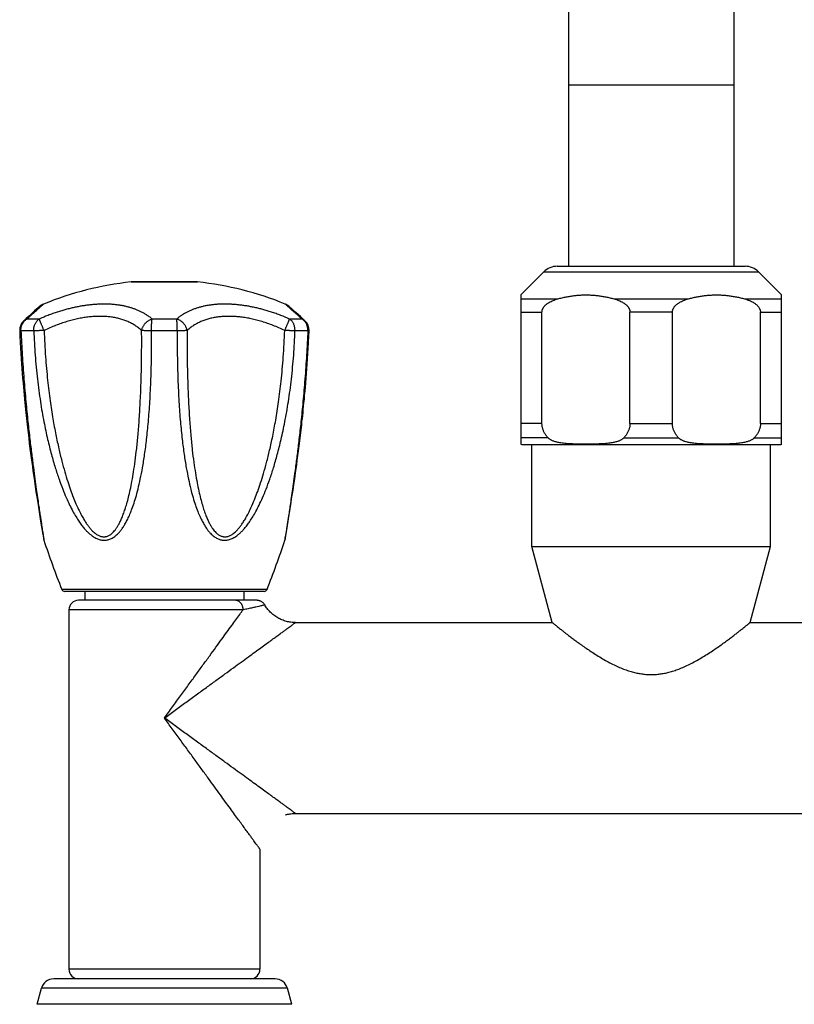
# Model space of a CAD drawing. Header units: millimetres. Extents: x 2357 to 3287, y -935 to -160.
# Tile 8 of 13: x 2357 to 2479, y -470 to -315. Entities that reach past the tile are written whole.
import ezdxf

# ---------------------------------------------------------------- set-up
doc = ezdxf.new("R2010")
doc.units = ezdxf.units.MM
doc.header["$LTSCALE"] = 30.734
doc.layers.get('0').update_dxf_attribs({"linetype": 'CONTINUOUS'})

msp = doc.modelspace()

# ---------------------------------------------------------------- linework, layer by layer
at = {"color": 7, "linetype": 'CONTINUOUS'}
for p, q in [((2443.28, -248.19), (2443.28, -354)), ((2469.28, -248.19), (2469.28, -354)), ((2441.52, -354), (2471.03, -354)), ((2435.78, -358.5), (2439.4, -354.88)), ((2476.78, -358.5), (2473.16, -354.88)), ((2374.58, -356.47), (2384.98, -356.47)), ((2435.78, -358.5), (2435.78, -381.97)), ((2476.78, -381.97), (2476.78, -358.5)), ((2359.93, -360.56), (2359.39, -361.03)), ((2360.23, -360.29), (2359.93, -360.56)), ((2360.23, -360.29), (2360.22, -360.3)), ((2399.86, -360.76), (2399.33, -360.29)), ((2358.41, -361.91), (2358.05, -362.23)), ((2358.87, -361.49), (2358.41, -361.91)), ((2359.39, -361.03), (2358.87, -361.49)), ((2400.41, -361.25), (2399.86, -360.76)), ((2400.83, -361.62), (2400.41, -361.25)), ((2401.15, -361.91), (2400.83, -361.62)), ((2401.5, -362.23), (2401.15, -361.91)), ((2439.11, -378.71), (2439.11, -361.24)), ((2452.94, -378.71), (2452.94, -361.24)), ((2459.61, -378.71), (2459.61, -361.24)), ((2473.44, -378.71), (2473.44, -361.24)), ((2358.05, -362.23), (2357.69, -362.57)), ((2401.87, -362.57), (2401.5, -362.23)), ((2357.04, -364.13), (2357.08, -365.06)), ((2357.08, -365.06), (2357.13, -365.98)), ((2402.43, -365.98), (2402.47, -365.06)), ((2402.47, -365.06), (2402.51, -364.13)), ((2357.13, -365.98), (2357.18, -366.86)), ((2402.38, -366.86), (2402.43, -365.98)), ((2357.18, -366.86), (2357.23, -367.72)), ((2357.23, -367.71), (2357.28, -368.54)), ((2402.27, -368.54), (2402.33, -367.71)), ((2402.33, -367.72), (2402.38, -366.86)), ((2357.28, -368.54), (2357.33, -369.33)), ((2357.33, -369.33), (2357.39, -370.1)), ((2402.17, -370.1), (2402.22, -369.33)), ((2402.22, -369.33), (2402.27, -368.54)), ((2357.39, -370.1), (2357.44, -370.85)), ((2357.44, -370.85), (2357.5, -371.59)), ((2402.05, -371.59), (2402.11, -370.85)), ((2402.11, -370.85), (2402.17, -370.1)), ((2357.5, -371.59), (2357.56, -372.3)), ((2357.56, -372.3), (2357.62, -372.98)), ((2401.94, -372.98), (2402, -372.3)), ((2402, -372.3), (2402.05, -371.59)), ((2357.62, -372.98), (2357.67, -373.64)), ((2357.67, -373.64), (2357.73, -374.27)), ((2357.73, -374.27), (2357.79, -374.87)), ((2401.82, -374.27), (2401.88, -373.64)), ((2401.88, -373.64), (2401.94, -372.98)), ((2401.05, -381.45), (2401.15, -380.62)), ((2401.15, -380.62), (2401.2, -380.19)), ((2358.55, -381.85), (2358.65, -382.63)), ((2400.95, -382.24), (2401.05, -381.45)), ((2436.08, -382), (2476.48, -382)), ((2437.53, -398.04), (2437.53, -382)), ((2475.03, -398.04), (2475.03, -382)), ((2358.65, -382.63), (2358.75, -383.38)), ((2358.75, -383.38), (2358.84, -384.11)), ((2400.66, -384.46), (2400.76, -383.75)), ((2400.76, -383.75), (2400.86, -383.01)), ((2400.86, -383.01), (2400.95, -382.24)), ((2358.84, -384.11), (2358.94, -384.81)), ((2358.94, -384.81), (2359.03, -385.49)), ((2400.48, -385.82), (2400.57, -385.15)), ((2400.57, -385.15), (2400.66, -384.46)), ((2359.03, -385.49), (2359.12, -386.15)), ((2359.12, -386.15), (2359.21, -386.79)), ((2359.21, -386.79), (2359.35, -387.71)), ((2400.25, -387.41), (2400.39, -386.47)), ((2400.39, -386.47), (2400.48, -385.82)), ((2359.35, -387.71), (2359.48, -388.6)), ((2399.99, -389.17), (2400.12, -388.31)), ((2400.12, -388.31), (2400.25, -387.41)), ((2359.48, -388.6), (2359.6, -389.44)), ((2359.6, -389.44), (2359.76, -390.5)), ((2399.83, -390.25), (2399.99, -389.17)), ((2359.76, -390.5), (2359.92, -391.49)), ((2359.92, -391.49), (2360.09, -392.6)), ((2399.4, -393), (2399.64, -391.49)), ((2399.64, -391.49), (2399.83, -390.25)), ((2360.09, -392.6), (2360.33, -394.09)), ((2399.05, -395.12), (2399.4, -393)), ((2360.33, -394.09), (2360.68, -396.16)), ((2360.68, -396.16), (2360.71, -396.38)), ((2398.85, -396.31), (2399.05, -395.12)), ((2360.71, -396.38), (2360.78, -396.78)), ((2398.77, -396.78), (2398.83, -396.44)), ((2398.83, -396.44), (2398.85, -396.31)), ((2437.53, -398.04), (2475.03, -398.04)), ((2440.73, -410), (2437.53, -398.04)), ((2471.82, -410), (2475.03, -398.04)), ((2395.44, -405.1), (2364.12, -405.1)), ((2367.28, -405.1), (2367.28, -406.5)), ((2392.28, -405.1), (2392.28, -406.5)), ((2394.26, -406.5), (2366.28, -406.5)), ((2364.78, -408), (2364.78, -464.5)), ((2400.38, -410), (2440.73, -410)), ((2471.82, -410), (2512.18, -410)), ((2398.8, -440.23), (2398.95, -440.18)), ((2399.03, -440.16), (2399.13, -440.14)), ((2400.38, -440), (2512.18, -440)), ((2394.78, -445.6), (2394.78, -464.5)), ((2397.17, -466), (2362.38, -466)), ((2359.78, -470), (2360.45, -467.48)), ((2399.78, -470), (2399.1, -467.48)), ((2399.78, -470), (2359.78, -470))]:
    msp.add_line(p, q, dxfattribs=at)
at = {"color": 9, "linetype": 'CONTINUOUS'}
for p, q in [((2443.28, -325.5), (2469.28, -325.5)), ((2439.4, -354.88), (2473.16, -354.88)), ((2385, -356.47), (2374.56, -356.47)), ((2398.79, -359.97), (2398.77, -359.95)), ((2435.78, -359.12), (2441.62, -359.12)), ((2450.43, -359.12), (2462.12, -359.12)), ((2470.93, -359.12), (2476.78, -359.12)), ((2435.78, -361.24), (2439.11, -361.24)), ((2459.61, -361.24), (2452.94, -361.24)), ((2473.44, -361.24), (2476.78, -361.24)), ((2360.11, -362.29), (2358.17, -362.29)), ((2381.71, -362.29), (2377.84, -362.29)), ((2401.38, -362.29), (2399.45, -362.29)), ((2359.25, -364.14), (2357.23, -364.14)), ((2381.8, -364.14), (2377.76, -364.14)), ((2402.32, -364.14), (2400.3, -364.14)), ((2439.11, -378.71), (2435.78, -378.71)), ((2452.94, -378.71), (2459.61, -378.71)), ((2473.44, -378.71), (2476.78, -378.71)), ((2440.08, -380.99), (2435.78, -380.99)), ((2451.97, -380.99), (2460.58, -380.99)), ((2472.47, -380.99), (2476.78, -380.99)), ((2360.81, -396.78), (2360.85, -397.06)), ((2360.85, -397.06), (2360.85, -397.07)), ((2398.74, -396.8), (2398.7, -397.07)), ((2398.75, -396.78), (2398.74, -396.8)), ((2395.9, -404.79), (2363.65, -404.79)), ((2392.16, -408), (2364.78, -408)), ((2394.78, -464.5), (2364.78, -464.5)), ((2399.1, -467.48), (2360.45, -467.48))]:
    msp.add_line(p, q, dxfattribs=at)
at = {"color": 7, "linetype": 'CONTINUOUS'}
for points in [[(2401.2, -380.19), (2401.25, -379.76), (2401.3, -379.32), (2401.35, -378.87), (2401.4, -378.42), (2401.46, -377.95), (2401.51, -377.48), (2401.56, -376.99), (2401.61, -376.5), (2401.66, -375.98), (2401.71, -375.44), (2401.77, -374.87), (2401.82, -374.27)], [(2357.79, -374.87), (2357.84, -375.44), (2357.89, -375.98), (2357.95, -376.5), (2358, -376.99), (2358.05, -377.48), (2358.1, -377.95), (2358.15, -378.42), (2358.2, -378.87), (2358.25, -379.32), (2358.3, -379.76), (2358.35, -380.19), (2358.4, -380.62)], [(2358.4, -380.62), (2358.45, -381.04), (2358.55, -381.85)], [(2360.78, -396.78), (2360.8, -396.87), (2360.82, -396.95), (2360.84, -397.03), (2360.85, -397.07)], [(2398.7, -397.07), (2398.72, -397.03), (2398.74, -396.95), (2398.76, -396.87), (2398.77, -396.78)], [(2395.55, -407.24), (2395.5, -407.17), (2395.45, -407.1), (2395.4, -407.03), (2395.34, -406.96), (2395.28, -406.9), (2395.22, -406.85), (2395.15, -406.79), (2395.08, -406.74), (2395, -406.7), (2394.93, -406.66), (2394.85, -406.62), (2394.77, -406.59), (2394.68, -406.56), (2394.6, -406.54), (2394.52, -406.52), (2394.43, -406.51), (2394.34, -406.5), (2394.26, -406.5)], [(2400.38, -410), (2400.23, -410), (2400.04, -409.99), (2399.86, -409.98), (2399.67, -409.96), (2399.49, -409.93), (2399.31, -409.9), (2399.13, -409.86), (2398.95, -409.81), (2398.77, -409.76), (2398.6, -409.71), (2398.42, -409.65), (2398.25, -409.58), (2398.08, -409.51), (2397.91, -409.43), (2397.75, -409.34), (2397.59, -409.26), (2397.43, -409.16), (2397.27, -409.06), (2397.12, -408.96), (2396.97, -408.85), (2396.83, -408.73), (2396.69, -408.61), (2396.55, -408.49), (2396.42, -408.36), (2396.29, -408.23), (2396.17, -408.09), (2396.05, -407.95), (2395.93, -407.81), (2395.82, -407.66), (2395.72, -407.51), (2395.62, -407.35), (2395.55, -407.24)], [(2398.95, -440.18), (2399.13, -440.14), (2399.31, -440.1), (2399.49, -440.07), (2399.67, -440.04), (2399.86, -440.02), (2400.04, -440.01), (2400.23, -440), (2400.38, -440)]]:
    msp.add_lwpolyline(points, dxfattribs=at)
for centre, radius, start, end in [((2441.52, -357), 3, 90, 135), ((2471.03, -357), 3, 45, 90), ((2379.78, -406.2), 50, 95.9936, 112.3333), ((2374.58, -356.67), 0.2, 90, 95.9936), ((2384.98, -356.67), 0.2, 84.0064, 90), ((2379.78, -406.2), 50, 67.6667, 84.0064), ((2361.54, -361.8), 2, 112.3266, 131.1586), ((2398.01, -361.8), 2, 48.8414, 67.6734), ((2359.04, -364.04), 2, 132.5554, 182.5169), ((2400.52, -364.04), 2, 357.483, 47.4445), ((2436.08, -380.5), 1.5, 258.2548, 270), ((2476.48, -380.5), 1.5, 270, 281.7452), ((2479.69, -358.32), 125, 198.0578, 201.8227), ((2279.86, -358.32), 125, 338.1773, 341.9422), ((2364.12, -404.6), 0.5, 201.8227, 270), ((2395.44, -404.6), 0.5, 270, 338.1773), ((2366.28, -408), 1.5, 90, 180), ((2366.28, -464.5), 1.5, 180, 270), ((2393.28, -464.5), 1.5, 270, 360), ((2362.38, -468), 2, 90, 165), ((2397.17, -468), 2, 15, 90)]:
    msp.add_arc(centre, radius, start, end, dxfattribs=at)
at = {"color": 9, "linetype": 'CONTINUOUS'}
msp.add_arc((2302.62, -469.91), 146.07, 47.4608, 48.8229, dxfattribs=at)
at = {"color": 7, "linetype": 'CONTINUOUS'}
for points, knots in [([(2441.62, -359.12), (2441.83, -359.06), (2442.26, -358.95), (2442.89, -358.81), (2443.52, -358.7), (2444.15, -358.61), (2444.78, -358.55), (2445.4, -358.51), (2446.03, -358.5), (2446.65, -358.51), (2447.28, -358.55), (2447.9, -358.61), (2448.53, -358.7), (2449.16, -358.81), (2449.8, -358.95), (2450.22, -359.06), (2450.43, -359.12)], [0, 0, 0, 0, 0.073865, 0.14661, 0.218389, 0.289437, 0.359933, 0.430043, 0.5, 0.569957, 0.640067, 0.710563, 0.781611, 0.85339, 0.926135, 1, 1, 1, 1]), ([(2462.12, -359.12), (2462.33, -359.06), (2462.76, -358.95), (2463.39, -358.81), (2464.02, -358.7), (2464.65, -358.61), (2465.28, -358.55), (2465.9, -358.51), (2466.53, -358.5), (2467.15, -358.51), (2467.78, -358.55), (2468.4, -358.61), (2469.03, -358.7), (2469.66, -358.81), (2470.3, -358.95), (2470.72, -359.06), (2470.93, -359.12)], [0, 0, 0, 0, 0.073865, 0.14661, 0.218389, 0.289437, 0.359933, 0.430043, 0.5, 0.569957, 0.640067, 0.710563, 0.781611, 0.85339, 0.926135, 1, 1, 1, 1]), ([(2439.11, -361.24), (2439.11, -361.21), (2439.12, -361.13), (2439.13, -361.03), (2439.15, -360.92), (2439.19, -360.81), (2439.23, -360.69), (2439.29, -360.57), (2439.37, -360.45), (2439.46, -360.33), (2439.57, -360.2), (2439.7, -360.07), (2439.86, -359.93), (2440.05, -359.79), (2440.28, -359.65), (2440.55, -359.51), (2440.86, -359.37), (2441.22, -359.24), (2441.48, -359.16), (2441.62, -359.12)], [0, 0, 0, 0, 0.030577, 0.061515, 0.093167, 0.126141, 0.1609, 0.197811, 0.237654, 0.281054, 0.328881, 0.382106, 0.441754, 0.50889, 0.584651, 0.67017, 0.766805, 0.876142, 1, 1, 1, 1]), ([(2450.43, -359.12), (2450.57, -359.16), (2450.83, -359.24), (2451.19, -359.37), (2451.51, -359.51), (2451.77, -359.65), (2452, -359.79), (2452.19, -359.93), (2452.35, -360.07), (2452.49, -360.2), (2452.6, -360.33), (2452.69, -360.45), (2452.76, -360.57), (2452.82, -360.69), (2452.87, -360.81), (2452.9, -360.92), (2452.92, -361.03), (2452.94, -361.13), (2452.94, -361.21), (2452.94, -361.24)], [0, 0, 0, 0, 0.123814, 0.233133, 0.329762, 0.415284, 0.491057, 0.558203, 0.617864, 0.671094, 0.718936, 0.762339, 0.802191, 0.839106, 0.873861, 0.906837, 0.938489, 0.969425, 1, 1, 1, 1]), ([(2459.61, -361.24), (2459.61, -361.21), (2459.62, -361.13), (2459.63, -361.03), (2459.65, -360.92), (2459.69, -360.81), (2459.73, -360.69), (2459.79, -360.57), (2459.87, -360.45), (2459.96, -360.33), (2460.07, -360.2), (2460.2, -360.07), (2460.36, -359.93), (2460.55, -359.79), (2460.78, -359.65), (2461.05, -359.51), (2461.36, -359.37), (2461.72, -359.24), (2461.98, -359.16), (2462.12, -359.12)], [0, 0, 0, 0, 0.030577, 0.061515, 0.093167, 0.126141, 0.1609, 0.197811, 0.237654, 0.281054, 0.328881, 0.382106, 0.441754, 0.50889, 0.584651, 0.67017, 0.766805, 0.876142, 1, 1, 1, 1]), ([(2470.93, -359.12), (2471.07, -359.16), (2471.33, -359.24), (2471.69, -359.37), (2472.01, -359.51), (2472.27, -359.65), (2472.5, -359.79), (2472.69, -359.93), (2472.85, -360.07), (2472.99, -360.2), (2473.1, -360.33), (2473.19, -360.45), (2473.26, -360.57), (2473.32, -360.69), (2473.37, -360.81), (2473.4, -360.92), (2473.42, -361.03), (2473.44, -361.13), (2473.44, -361.21), (2473.44, -361.24)], [0, 0, 0, 0, 0.123814, 0.233133, 0.329762, 0.415284, 0.491057, 0.558203, 0.617864, 0.671094, 0.718936, 0.762339, 0.802191, 0.839106, 0.873861, 0.906837, 0.938489, 0.969425, 1, 1, 1, 1]), ([(2440.08, -380.99), (2440.02, -380.92), (2439.9, -380.78), (2439.73, -380.57), (2439.59, -380.35), (2439.47, -380.14), (2439.37, -379.93), (2439.29, -379.73), (2439.22, -379.52), (2439.17, -379.32), (2439.14, -379.11), (2439.12, -378.91), (2439.11, -378.78), (2439.11, -378.71)], [0, 0, 0, 0, 0.11256, 0.218472, 0.318624, 0.413848, 0.504909, 0.592506, 0.67727, 0.759834, 0.84079, 0.920649, 1, 1, 1, 1]), ([(2452.94, -378.71), (2452.94, -378.78), (2452.94, -378.91), (2452.92, -379.11), (2452.88, -379.32), (2452.83, -379.52), (2452.77, -379.73), (2452.68, -379.93), (2452.58, -380.14), (2452.46, -380.35), (2452.32, -380.57), (2452.16, -380.78), (2452.04, -380.92), (2451.97, -380.99)], [0, 0, 0, 0, 0.079351, 0.15921, 0.240166, 0.32273, 0.407494, 0.495091, 0.586152, 0.681376, 0.781528, 0.88744, 1, 1, 1, 1]), ([(2460.58, -380.99), (2460.52, -380.92), (2460.4, -380.78), (2460.23, -380.57), (2460.09, -380.35), (2459.97, -380.14), (2459.87, -379.93), (2459.79, -379.73), (2459.72, -379.52), (2459.67, -379.32), (2459.64, -379.11), (2459.62, -378.91), (2459.61, -378.78), (2459.61, -378.71)], [0, 0, 0, 0, 0.11256, 0.218472, 0.318624, 0.413848, 0.504909, 0.592506, 0.67727, 0.759834, 0.84079, 0.920649, 1, 1, 1, 1]), ([(2473.44, -378.71), (2473.44, -378.78), (2473.44, -378.91), (2473.42, -379.11), (2473.38, -379.32), (2473.33, -379.52), (2473.27, -379.73), (2473.18, -379.93), (2473.08, -380.14), (2472.96, -380.35), (2472.82, -380.57), (2472.66, -380.78), (2472.54, -380.92), (2472.47, -380.99)], [0, 0, 0, 0, 0.079351, 0.15921, 0.240166, 0.32273, 0.407494, 0.495091, 0.586152, 0.681376, 0.781528, 0.88744, 1, 1, 1, 1]), ([(2451.97, -380.99), (2451.94, -381.02), (2451.89, -381.07), (2451.79, -381.15), (2451.67, -381.23), (2451.53, -381.31), (2451.36, -381.39), (2451.18, -381.47), (2450.96, -381.55), (2450.71, -381.62), (2450.43, -381.69), (2450.12, -381.75), (2449.76, -381.8), (2449.36, -381.85), (2448.9, -381.89), (2448.39, -381.92), (2447.81, -381.95), (2447.15, -381.96), (2446.41, -381.97), (2445.64, -381.97), (2444.9, -381.96), (2444.24, -381.95), (2443.66, -381.92), (2443.15, -381.89), (2442.7, -381.85), (2442.29, -381.8), (2441.94, -381.75), (2441.62, -381.69), (2441.34, -381.62), (2441.09, -381.55), (2440.88, -381.47), (2440.69, -381.39), (2440.53, -381.31), (2440.39, -381.23), (2440.27, -381.15), (2440.17, -381.07), (2440.11, -381.02), (2440.08, -380.99)], [0, 0, 0, 0, 0.009311, 0.019738, 0.031418, 0.044531, 0.059246, 0.075767, 0.094317, 0.115138, 0.13849, 0.164659, 0.19399, 0.226898, 0.263878, 0.30553, 0.352597, 0.406006, 0.467104, 0.533184, 0.594138, 0.647512, 0.694542, 0.73617, 0.773136, 0.806037, 0.835362, 0.861527, 0.884876, 0.905694, 0.924242, 0.94076, 0.955473, 0.968585, 0.980263, 0.990689, 1, 1, 1, 1]), ([(2472.47, -380.99), (2472.44, -381.02), (2472.39, -381.07), (2472.29, -381.15), (2472.17, -381.23), (2472.03, -381.31), (2471.86, -381.39), (2471.68, -381.47), (2471.46, -381.55), (2471.21, -381.62), (2470.93, -381.69), (2470.62, -381.75), (2470.26, -381.8), (2469.86, -381.85), (2469.4, -381.89), (2468.89, -381.92), (2468.31, -381.95), (2467.65, -381.96), (2466.91, -381.97), (2466.14, -381.97), (2465.4, -381.96), (2464.74, -381.95), (2464.16, -381.92), (2463.65, -381.89), (2463.2, -381.85), (2462.79, -381.8), (2462.44, -381.75), (2462.12, -381.69), (2461.84, -381.62), (2461.59, -381.55), (2461.38, -381.47), (2461.19, -381.39), (2461.03, -381.31), (2460.89, -381.23), (2460.77, -381.15), (2460.67, -381.07), (2460.61, -381.02), (2460.58, -380.99)], [0, 0, 0, 0, 0.009311, 0.019737, 0.031416, 0.044529, 0.059244, 0.075764, 0.094314, 0.115135, 0.138487, 0.164656, 0.193987, 0.226898, 0.263881, 0.305536, 0.352608, 0.406016, 0.467138, 0.533236, 0.594172, 0.647536, 0.694557, 0.736181, 0.773144, 0.806043, 0.835367, 0.861531, 0.884879, 0.905697, 0.924244, 0.940762, 0.955475, 0.968586, 0.980264, 0.99069, 1, 1, 1, 1]), ([(2440.73, -410), (2440.74, -410), (2440.76, -410.03), (2440.82, -410.07), (2440.92, -410.15), (2441.06, -410.26), (2441.24, -410.41), (2441.46, -410.59), (2441.73, -410.8), (2442.05, -411.05), (2442.41, -411.34), (2442.84, -411.67), (2443.32, -412.04), (2443.86, -412.45), (2444.47, -412.9), (2445.14, -413.39), (2445.87, -413.91), (2446.67, -414.45), (2447.52, -415.01), (2448.4, -415.55), (2449.3, -416.07), (2450.2, -416.54), (2451.07, -416.96), (2451.91, -417.3), (2452.71, -417.59), (2453.47, -417.81), (2454.2, -417.97), (2454.9, -418.09), (2455.59, -418.16), (2456.28, -418.18), (2456.96, -418.16), (2457.65, -418.09), (2458.36, -417.97), (2459.09, -417.81), (2459.85, -417.59), (2460.64, -417.3), (2461.48, -416.96), (2462.36, -416.54), (2463.25, -416.07), (2464.15, -415.55), (2465.04, -415.01), (2465.88, -414.45), (2466.68, -413.91), (2467.42, -413.39), (2468.09, -412.9), (2468.69, -412.45), (2469.24, -412.04), (2469.72, -411.67), (2470.14, -411.34), (2470.51, -411.05), (2470.83, -410.8), (2471.1, -410.59), (2471.32, -410.41), (2471.5, -410.26), (2471.64, -410.15), (2471.73, -410.07), (2471.79, -410.03), (2471.82, -410), (2471.82, -410)], [0, 0, 0, 0, 0.00069, 0.00277, 0.006257, 0.011182, 0.01761, 0.025587, 0.035171, 0.046471, 0.059564, 0.074538, 0.091503, 0.110496, 0.131593, 0.154802, 0.180065, 0.207219, 0.235805, 0.265132, 0.294336, 0.322822, 0.350048, 0.375414, 0.398965, 0.421007, 0.441817, 0.461708, 0.481017, 0.499997, 0.518977, 0.538286, 0.558177, 0.578987, 0.601027, 0.624579, 0.649947, 0.677175, 0.705662, 0.734868, 0.764192, 0.792779, 0.819933, 0.845196, 0.868404, 0.8895, 0.908493, 0.925459, 0.940434, 0.953527, 0.964828, 0.974412, 0.982389, 0.988816, 0.993742, 0.997229, 0.99931, 1, 1, 1, 1])]:
    msp.add_open_spline(points, degree=3, knots=knots, dxfattribs=at)
at = {"color": 9, "linetype": 'CONTINUOUS'}
for points, knots in [([(2358.17, -362.29), (2358.3, -362.17), (2358.53, -361.96), (2358.86, -361.66), (2359.16, -361.39), (2359.42, -361.15), (2359.65, -360.94), (2359.86, -360.76), (2360.05, -360.6), (2360.21, -360.45), (2360.35, -360.33), (2360.47, -360.22), (2360.57, -360.13), (2360.65, -360.06), (2360.72, -360.01), (2360.75, -359.98), (2360.78, -359.95), (2360.78, -359.95)], [0, 0, 0, 0, 0.144087, 0.271768, 0.384887, 0.485166, 0.574139, 0.653061, 0.72291, 0.784427, 0.838028, 0.883974, 0.922384, 0.953265, 0.97656, 0.99217, 1, 1, 1, 1]), ([(2377.84, -362.29), (2377.7, -362.17), (2377.42, -361.94), (2376.98, -361.64), (2376.54, -361.37), (2376.09, -361.14), (2375.64, -360.93), (2375.18, -360.75), (2374.72, -360.59), (2374.24, -360.44), (2373.76, -360.32), (2373.26, -360.21), (2372.75, -360.13), (2372.22, -360.05), (2371.68, -360), (2371.13, -359.96), (2370.56, -359.95), (2369.99, -359.95), (2369.4, -359.97), (2368.81, -360), (2368.21, -360.06), (2367.6, -360.13), (2366.99, -360.22), (2366.37, -360.32), (2365.74, -360.45), (2365.11, -360.59), (2364.46, -360.75), (2363.8, -360.93), (2363.11, -361.14), (2362.41, -361.38), (2361.67, -361.64), (2360.9, -361.95), (2360.38, -362.17), (2360.11, -362.29)], [0, 0, 0, 0, 0.029823, 0.058377, 0.086, 0.112992, 0.139599, 0.166033, 0.192485, 0.219113, 0.246061, 0.273443, 0.301357, 0.329869, 0.359012, 0.388801, 0.419207, 0.450193, 0.481707, 0.513692, 0.546112, 0.578951, 0.612216, 0.645968, 0.680283, 0.715297, 0.75117, 0.788119, 0.826395, 0.866312, 0.90824, 0.95263, 1, 1, 1, 1]), ([(2399.45, -362.29), (2399.18, -362.17), (2398.65, -361.95), (2397.88, -361.64), (2397.15, -361.38), (2396.44, -361.14), (2395.76, -360.94), (2395.09, -360.75), (2394.45, -360.59), (2393.81, -360.45), (2393.18, -360.32), (2392.57, -360.22), (2391.95, -360.13), (2391.35, -360.06), (2390.75, -360), (2390.15, -359.97), (2389.57, -359.95), (2388.99, -359.95), (2388.43, -359.96), (2387.87, -360), (2387.33, -360.05), (2386.81, -360.13), (2386.3, -360.21), (2385.8, -360.32), (2385.31, -360.44), (2384.84, -360.59), (2384.37, -360.75), (2383.91, -360.93), (2383.46, -361.14), (2383.02, -361.37), (2382.58, -361.64), (2382.14, -361.94), (2381.85, -362.17), (2381.71, -362.29)], [0, 0, 0, 0, 0.047357, 0.09174, 0.133663, 0.173576, 0.21185, 0.248799, 0.284671, 0.319686, 0.354002, 0.387755, 0.421025, 0.453864, 0.486291, 0.518278, 0.549797, 0.58079, 0.611201, 0.640995, 0.670144, 0.698658, 0.726576, 0.75396, 0.78091, 0.807537, 0.833989, 0.860422, 0.887027, 0.914015, 0.941634, 0.970182, 1, 1, 1, 1]), ([(2376.2, -364.1), (2376.04, -363.95), (2375.71, -363.67), (2375.18, -363.3), (2374.62, -362.97), (2374.04, -362.69), (2373.43, -362.45), (2372.79, -362.25), (2372.13, -362.1), (2371.45, -361.98), (2370.75, -361.9), (2370.02, -361.87), (2369.28, -361.87), (2368.52, -361.91), (2367.74, -361.98), (2366.94, -362.1), (2366.12, -362.26), (2365.28, -362.45), (2364.43, -362.69), (2363.56, -362.98), (2362.67, -363.3), (2361.78, -363.68), (2361.18, -363.96), (2360.88, -364.1)], [0, 0, 0, 0, 0.040152, 0.079983, 0.119773, 0.159764, 0.200161, 0.241138, 0.282846, 0.325413, 0.368954, 0.413573, 0.459367, 0.506428, 0.554839, 0.60468, 0.656029, 0.70896, 0.763548, 0.819868, 0.877996, 0.938013, 1, 1, 1, 1]), ([(2398.68, -364.1), (2398.38, -363.96), (2397.78, -363.68), (2396.88, -363.3), (2396, -362.98), (2395.13, -362.69), (2394.27, -362.45), (2393.44, -362.26), (2392.62, -362.1), (2391.82, -361.98), (2391.04, -361.91), (2390.27, -361.87), (2389.53, -361.87), (2388.81, -361.9), (2388.1, -361.98), (2387.42, -362.1), (2386.76, -362.25), (2386.13, -362.45), (2385.52, -362.69), (2384.93, -362.97), (2384.37, -363.3), (2383.84, -363.67), (2383.51, -363.95), (2383.36, -364.1)], [0, 0, 0, 0, 0.061985, 0.122002, 0.18013, 0.23645, 0.291038, 0.343971, 0.395323, 0.445168, 0.493584, 0.540649, 0.586448, 0.631066, 0.674604, 0.717166, 0.75887, 0.799844, 0.840239, 0.880228, 0.920018, 0.959849, 1, 1, 1, 1]), ([(2357.23, -364.14), (2357.23, -364.07), (2357.23, -363.93), (2357.25, -363.73), (2357.29, -363.53), (2357.34, -363.34), (2357.42, -363.15), (2357.51, -362.97), (2357.61, -362.81), (2357.73, -362.65), (2357.87, -362.51), (2358.01, -362.39), (2358.12, -362.32), (2358.17, -362.29)], [0, 0, 0, 0, 0.093399, 0.186717, 0.279811, 0.37251, 0.464626, 0.556025, 0.646606, 0.736304, 0.825104, 0.913002, 1, 1, 1, 1]), ([(2357.69, -362.57), (2357.7, -362.55), (2357.76, -362.5), (2357.87, -362.42), (2358.02, -362.34), (2358.12, -362.3), (2358.17, -362.29)], [0, 0, 0, 0, 0.12985, 0.417128, 0.706699, 1, 1, 1, 1]), ([(2359.25, -364.14), (2359.25, -364.07), (2359.25, -363.93), (2359.27, -363.73), (2359.3, -363.53), (2359.35, -363.34), (2359.42, -363.15), (2359.5, -362.97), (2359.6, -362.81), (2359.71, -362.65), (2359.83, -362.51), (2359.96, -362.39), (2360.06, -362.32), (2360.11, -362.29)], [0, 0, 0, 0, 0.09554, 0.190923, 0.285866, 0.380064, 0.473204, 0.565039, 0.655376, 0.744079, 0.83109, 0.916388, 1, 1, 1, 1]), ([(2360.88, -364.1), (2360.85, -364.04), (2360.79, -363.92), (2360.71, -363.73), (2360.64, -363.55), (2360.56, -363.38), (2360.49, -363.21), (2360.42, -363.05), (2360.36, -362.9), (2360.3, -362.76), (2360.25, -362.64), (2360.2, -362.53), (2360.16, -362.43), (2360.13, -362.35), (2360.12, -362.31), (2360.11, -362.29)], [0, 0, 0, 0, 0.102686, 0.204571, 0.304661, 0.401931, 0.495345, 0.583897, 0.666678, 0.74285, 0.811636, 0.872323, 0.924285, 0.966987, 1, 1, 1, 1]), ([(2376.2, -364.1), (2376.21, -364.04), (2376.24, -363.92), (2376.3, -363.73), (2376.38, -363.55), (2376.48, -363.37), (2376.59, -363.2), (2376.71, -363.04), (2376.85, -362.89), (2377, -362.75), (2377.15, -362.63), (2377.32, -362.52), (2377.49, -362.42), (2377.66, -362.34), (2377.78, -362.3), (2377.84, -362.29)], [0, 0, 0, 0, 0.074365, 0.150136, 0.227138, 0.305122, 0.383782, 0.462776, 0.541788, 0.620518, 0.698664, 0.775933, 0.852057, 0.926805, 1, 1, 1, 1]), ([(2377.76, -364.14), (2377.76, -364.07), (2377.76, -363.93), (2377.76, -363.73), (2377.76, -363.53), (2377.77, -363.34), (2377.77, -363.15), (2377.78, -362.98), (2377.79, -362.81), (2377.8, -362.66), (2377.81, -362.52), (2377.83, -362.4), (2377.84, -362.32), (2377.84, -362.29)], [0, 0, 0, 0, 0.109663, 0.218734, 0.326128, 0.430732, 0.531427, 0.627173, 0.716994, 0.799978, 0.875303, 0.942205, 1, 1, 1, 1]), ([(2381.8, -364.14), (2381.8, -364.07), (2381.8, -363.93), (2381.8, -363.73), (2381.79, -363.53), (2381.79, -363.34), (2381.78, -363.15), (2381.77, -362.98), (2381.76, -362.81), (2381.75, -362.66), (2381.74, -362.52), (2381.73, -362.4), (2381.72, -362.32), (2381.71, -362.29)], [0, 0, 0, 0, 0.109663, 0.218734, 0.326127, 0.430731, 0.531426, 0.627173, 0.716993, 0.799977, 0.875303, 0.942205, 1, 1, 1, 1]), ([(2383.36, -364.1), (2383.34, -364.04), (2383.31, -363.92), (2383.25, -363.73), (2383.17, -363.55), (2383.08, -363.37), (2382.97, -363.2), (2382.84, -363.04), (2382.71, -362.89), (2382.56, -362.75), (2382.4, -362.63), (2382.24, -362.52), (2382.07, -362.42), (2381.89, -362.34), (2381.77, -362.3), (2381.71, -362.29)], [0, 0, 0, 0, 0.074365, 0.150137, 0.227138, 0.305123, 0.383783, 0.462776, 0.541788, 0.620518, 0.698664, 0.775933, 0.852057, 0.926805, 1, 1, 1, 1]), ([(2398.68, -364.1), (2398.71, -364.04), (2398.76, -363.92), (2398.84, -363.73), (2398.92, -363.55), (2398.99, -363.38), (2399.07, -363.21), (2399.14, -363.05), (2399.2, -362.9), (2399.26, -362.76), (2399.31, -362.64), (2399.35, -362.53), (2399.39, -362.43), (2399.42, -362.35), (2399.44, -362.31), (2399.45, -362.29)], [0, 0, 0, 0, 0.102686, 0.204571, 0.304661, 0.401931, 0.495345, 0.583897, 0.666678, 0.74285, 0.811636, 0.872323, 0.924285, 0.966987, 1, 1, 1, 1]), ([(2400.3, -364.14), (2400.31, -364.07), (2400.3, -363.93), (2400.29, -363.73), (2400.25, -363.53), (2400.2, -363.34), (2400.14, -363.15), (2400.05, -362.97), (2399.96, -362.81), (2399.85, -362.65), (2399.72, -362.51), (2399.59, -362.39), (2399.5, -362.32), (2399.45, -362.29)], [0, 0, 0, 0, 0.095541, 0.190924, 0.285867, 0.380065, 0.473204, 0.565039, 0.655376, 0.744079, 0.83109, 0.916388, 1, 1, 1, 1]), ([(2402.32, -364.14), (2402.32, -364.07), (2402.32, -363.93), (2402.3, -363.73), (2402.27, -363.53), (2402.21, -363.34), (2402.14, -363.15), (2402.05, -362.97), (2401.94, -362.81), (2401.82, -362.65), (2401.69, -362.51), (2401.54, -362.39), (2401.43, -362.32), (2401.38, -362.29)], [0, 0, 0, 0, 0.093398, 0.186717, 0.27981, 0.372509, 0.464626, 0.556024, 0.646606, 0.736303, 0.825104, 0.913001, 1, 1, 1, 1]), ([(2401.87, -362.57), (2401.85, -362.55), (2401.79, -362.5), (2401.68, -362.42), (2401.54, -362.34), (2401.43, -362.3), (2401.38, -362.29)], [0, 0, 0, 0, 0.129849, 0.417128, 0.706699, 1, 1, 1, 1]), ([(2357.23, -364.14), (2357.21, -364.14), (2357.16, -364.13), (2357.11, -364.14), (2357.07, -364.13), (2357.05, -364.14), (2357.04, -364.13), (2357.04, -364.13)], [0, 0, 0, 0, 0.382204, 0.674476, 0.8753, 0.983032, 1, 1, 1, 1]), ([(2357.23, -364.14), (2357.29, -365.42), (2357.42, -367.95), (2357.69, -371.67), (2357.99, -375.16), (2358.31, -378.32), (2358.62, -381.08), (2358.91, -383.48), (2359.18, -385.56), (2359.42, -387.37), (2359.64, -388.94), (2359.83, -390.3), (2360, -391.47), (2360.15, -392.47), (2360.28, -393.33), (2360.39, -394.05), (2360.48, -394.66), (2360.56, -395.17), (2360.62, -395.59), (2360.68, -395.94), (2360.72, -396.22), (2360.76, -396.45), (2360.78, -396.63), (2360.8, -396.74), (2360.81, -396.78)], [0, 0, 0, 0, 0.117133, 0.23168, 0.340384, 0.437285, 0.521253, 0.594304, 0.657835, 0.71307, 0.761013, 0.802509, 0.838267, 0.86892, 0.895044, 0.91717, 0.935765, 0.951261, 0.964097, 0.974669, 0.983344, 0.990399, 0.996071, 1, 1, 1, 1]), ([(2360.88, -364.1), (2360.81, -364.1), (2360.69, -364.11), (2360.5, -364.12), (2360.31, -364.12), (2360.13, -364.12), (2359.96, -364.13), (2359.8, -364.13), (2359.64, -364.13), (2359.5, -364.14), (2359.37, -364.14), (2359.29, -364.14), (2359.25, -364.14)], [0, 0, 0, 0, 0.117418, 0.233638, 0.347604, 0.458282, 0.564667, 0.665788, 0.760706, 0.848539, 0.92848, 1, 1, 1, 1]), ([(2359.25, -364.14), (2359.3, -365.42), (2359.44, -367.96), (2359.79, -371.68), (2360.26, -375.18), (2360.8, -378.34), (2361.39, -381.1), (2361.99, -383.5), (2362.59, -385.58), (2363.18, -387.39), (2363.76, -388.96), (2364.32, -390.31), (2364.86, -391.48), (2365.37, -392.48), (2365.86, -393.34), (2366.32, -394.06), (2366.75, -394.67), (2367.16, -395.18), (2367.54, -395.6), (2367.9, -395.95), (2368.23, -396.23), (2368.55, -396.46), (2368.85, -396.65), (2369.13, -396.8), (2369.41, -396.91), (2369.67, -396.99), (2369.93, -397.04), (2370.19, -397.07), (2370.44, -397.07), (2370.69, -397.04), (2370.94, -396.99), (2371.19, -396.91), (2371.45, -396.8), (2371.72, -396.65), (2371.99, -396.46), (2372.27, -396.23), (2372.56, -395.95), (2372.86, -395.6), (2373.18, -395.18), (2373.51, -394.67), (2373.85, -394.06), (2374.2, -393.33), (2374.56, -392.48), (2374.93, -391.47), (2375.3, -390.31), (2375.66, -388.95), (2376.02, -387.38), (2376.37, -385.57), (2376.7, -383.49), (2377.01, -381.09), (2377.28, -378.32), (2377.51, -375.17), (2377.68, -371.67), (2377.76, -367.95), (2377.77, -365.42), (2377.76, -364.14)], [0, 0, 0, 0, 0.053853, 0.106626, 0.15691, 0.201894, 0.241088, 0.275433, 0.305559, 0.332018, 0.355265, 0.375679, 0.393574, 0.409231, 0.422906, 0.43483, 0.445209, 0.454236, 0.462107, 0.469003, 0.475098, 0.480529, 0.485428, 0.489894, 0.494018, 0.497882, 0.501552, 0.505098, 0.508586, 0.512077, 0.515638, 0.519337, 0.523239, 0.527431, 0.531995, 0.53704, 0.542684, 0.549073, 0.556378, 0.564785, 0.57449, 0.585685, 0.598582, 0.613422, 0.63047, 0.650018, 0.672398, 0.698007, 0.727317, 0.760904, 0.799427, 0.843842, 0.893687, 0.946231, 1, 1, 1, 1]), ([(2360.88, -364.1), (2360.92, -365.47), (2361.06, -368.09), (2361.39, -371.77), (2361.78, -375.03), (2362.22, -377.89), (2362.69, -380.39), (2363.16, -382.6), (2363.63, -384.54), (2364.1, -386.26), (2364.56, -387.77), (2365.01, -389.1), (2365.44, -390.27), (2365.86, -391.29), (2366.27, -392.18), (2366.65, -392.96), (2367.02, -393.63), (2367.38, -394.21), (2367.71, -394.7), (2368.03, -395.11), (2368.33, -395.46), (2368.61, -395.74), (2368.88, -395.96), (2369.12, -396.14), (2369.35, -396.28), (2369.57, -396.38), (2369.78, -396.45), (2369.98, -396.5), (2370.17, -396.52), (2370.36, -396.52), (2370.55, -396.5), (2370.74, -396.45), (2370.94, -396.38), (2371.14, -396.28), (2371.35, -396.14), (2371.57, -395.96), (2371.8, -395.74), (2372.04, -395.45), (2372.29, -395.11), (2372.54, -394.69), (2372.81, -394.2), (2373.07, -393.62), (2373.34, -392.95), (2373.61, -392.17), (2373.89, -391.28), (2374.16, -390.25), (2374.43, -389.08), (2374.69, -387.75), (2374.95, -386.24), (2375.2, -384.53), (2375.44, -382.58), (2375.65, -380.38), (2375.85, -377.87), (2376.01, -375.02), (2376.14, -371.76), (2376.21, -368.08), (2376.21, -365.47), (2376.2, -364.1)], [0, 0, 0, 0, 0.059676, 0.113682, 0.160901, 0.202499, 0.239234, 0.271771, 0.300636, 0.326273, 0.349053, 0.369296, 0.387278, 0.403239, 0.41739, 0.429917, 0.440985, 0.450742, 0.459322, 0.466849, 0.473429, 0.479168, 0.484164, 0.488526, 0.492366, 0.495806, 0.498945, 0.501869, 0.504662, 0.507396, 0.51014, 0.51297, 0.515963, 0.519201, 0.522793, 0.526847, 0.531476, 0.536799, 0.54292, 0.549942, 0.557977, 0.567155, 0.577614, 0.589506, 0.603001, 0.618292, 0.635595, 0.655158, 0.677267, 0.70225, 0.730493, 0.762452, 0.79867, 0.839826, 0.886701, 0.940455, 1, 1, 1, 1]), ([(2377.76, -364.14), (2377.69, -364.14), (2377.57, -364.14), (2377.38, -364.14), (2377.2, -364.13), (2377.03, -364.13), (2376.86, -364.13), (2376.71, -364.13), (2376.56, -364.12), (2376.43, -364.12), (2376.31, -364.11), (2376.23, -364.11), (2376.2, -364.1)], [0, 0, 0, 0, 0.121614, 0.240902, 0.357115, 0.469167, 0.576008, 0.676648, 0.770174, 0.855741, 0.93258, 1, 1, 1, 1]), ([(2381.8, -364.14), (2381.79, -365.42), (2381.79, -367.95), (2381.88, -371.67), (2382.04, -375.17), (2382.27, -378.33), (2382.55, -381.09), (2382.86, -383.49), (2383.19, -385.58), (2383.54, -387.38), (2383.89, -388.95), (2384.26, -390.31), (2384.63, -391.48), (2384.99, -392.48), (2385.35, -393.33), (2385.71, -394.06), (2386.05, -394.67), (2386.38, -395.18), (2386.69, -395.6), (2386.99, -395.95), (2387.28, -396.23), (2387.57, -396.46), (2387.84, -396.65), (2388.1, -396.8), (2388.36, -396.91), (2388.61, -396.99), (2388.86, -397.04), (2389.11, -397.07), (2389.36, -397.07), (2389.62, -397.04), (2389.88, -396.99), (2390.14, -396.91), (2390.42, -396.8), (2390.7, -396.65), (2391, -396.47), (2391.32, -396.23), (2391.65, -395.95), (2392.01, -395.6), (2392.39, -395.18), (2392.79, -394.68), (2393.23, -394.07), (2393.69, -393.35), (2394.18, -392.49), (2394.69, -391.49), (2395.23, -390.33), (2395.79, -388.97), (2396.37, -387.4), (2396.96, -385.59), (2397.56, -383.51), (2398.16, -381.11), (2398.75, -378.34), (2399.3, -375.18), (2399.77, -371.68), (2400.12, -367.95), (2400.26, -365.42), (2400.3, -364.14)], [0, 0, 0, 0, 0.053748, 0.106292, 0.156221, 0.200667, 0.239194, 0.272781, 0.302087, 0.327688, 0.350059, 0.369595, 0.386628, 0.401452, 0.414332, 0.425509, 0.435197, 0.443595, 0.450898, 0.457288, 0.462935, 0.467978, 0.472545, 0.476733, 0.480639, 0.484334, 0.487894, 0.491386, 0.494871, 0.498416, 0.502084, 0.50594, 0.510061, 0.514521, 0.51941, 0.524835, 0.530914, 0.537798, 0.545653, 0.554667, 0.565031, 0.576939, 0.5906, 0.606246, 0.624133, 0.644544, 0.667795, 0.694264, 0.724407, 0.758775, 0.798003, 0.843036, 0.893398, 0.946169, 1, 1, 1, 1]), ([(2383.36, -364.1), (2383.32, -364.11), (2383.25, -364.11), (2383.13, -364.12), (2382.99, -364.12), (2382.85, -364.13), (2382.69, -364.13), (2382.53, -364.13), (2382.35, -364.13), (2382.17, -364.14), (2381.99, -364.14), (2381.86, -364.14), (2381.8, -364.14)], [0, 0, 0, 0, 0.06742, 0.144259, 0.229827, 0.323352, 0.423992, 0.530833, 0.642885, 0.7591, 0.878391, 1, 1, 1, 1]), ([(2383.36, -364.1), (2383.34, -365.49), (2383.35, -368.14), (2383.42, -371.87), (2383.55, -375.17), (2383.72, -378.05), (2383.92, -380.58), (2384.14, -382.8), (2384.38, -384.75), (2384.64, -386.47), (2384.9, -387.97), (2385.17, -389.3), (2385.45, -390.46), (2385.73, -391.48), (2386, -392.36), (2386.28, -393.13), (2386.55, -393.79), (2386.82, -394.35), (2387.09, -394.83), (2387.35, -395.23), (2387.6, -395.56), (2387.84, -395.82), (2388.07, -396.03), (2388.29, -396.2), (2388.5, -396.32), (2388.7, -396.41), (2388.9, -396.47), (2389.09, -396.51), (2389.28, -396.52), (2389.48, -396.51), (2389.68, -396.48), (2389.88, -396.42), (2390.1, -396.33), (2390.32, -396.21), (2390.57, -396.05), (2390.83, -395.84), (2391.11, -395.58), (2391.41, -395.25), (2391.73, -394.85), (2392.07, -394.38), (2392.42, -393.82), (2392.8, -393.16), (2393.19, -392.4), (2393.6, -391.51), (2394.02, -390.5), (2394.46, -389.34), (2394.92, -388.01), (2395.38, -386.5), (2395.86, -384.78), (2396.34, -382.83), (2396.83, -380.61), (2397.3, -378.08), (2397.75, -375.2), (2398.16, -371.89), (2398.49, -368.15), (2398.63, -365.5), (2398.68, -364.1)], [0, 0, 0, 0, 0.060516, 0.115044, 0.162462, 0.204019, 0.240516, 0.272658, 0.301005, 0.326029, 0.348127, 0.367638, 0.384854, 0.400031, 0.413393, 0.425133, 0.435429, 0.444436, 0.452299, 0.459147, 0.465101, 0.470266, 0.474754, 0.478678, 0.48217, 0.485343, 0.488294, 0.491119, 0.493892, 0.496686, 0.499579, 0.502647, 0.505976, 0.509676, 0.513858, 0.518656, 0.5242, 0.530594, 0.53793, 0.546327, 0.555911, 0.566817, 0.5792, 0.593228, 0.609092, 0.627009, 0.647225, 0.670026, 0.695739, 0.72475, 0.757516, 0.794581, 0.836637, 0.884464, 0.939314, 1, 1, 1, 1]), ([(2400.3, -364.14), (2400.26, -364.14), (2400.18, -364.14), (2400.05, -364.14), (2399.91, -364.13), (2399.76, -364.13), (2399.59, -364.13), (2399.42, -364.12), (2399.24, -364.12), (2399.06, -364.12), (2398.87, -364.11), (2398.74, -364.1), (2398.68, -364.1)], [0, 0, 0, 0, 0.071518, 0.15146, 0.239294, 0.334212, 0.435332, 0.541717, 0.652396, 0.766362, 0.882582, 1, 1, 1, 1]), ([(2402.32, -364.14), (2402.27, -365.42), (2402.13, -367.95), (2401.87, -371.67), (2401.57, -375.16), (2401.25, -378.32), (2400.94, -381.08), (2400.65, -383.48), (2400.38, -385.56), (2400.13, -387.37), (2399.92, -388.94), (2399.72, -390.3), (2399.55, -391.47), (2399.4, -392.47), (2399.27, -393.33), (2399.16, -394.05), (2399.07, -394.66), (2398.99, -395.17), (2398.93, -395.59), (2398.88, -395.94), (2398.83, -396.22), (2398.8, -396.45), (2398.77, -396.63), (2398.75, -396.74), (2398.75, -396.78)], [0, 0, 0, 0, 0.117133, 0.23168, 0.340384, 0.437285, 0.521253, 0.594304, 0.657835, 0.71307, 0.761013, 0.802509, 0.838267, 0.86892, 0.895044, 0.91717, 0.935765, 0.951261, 0.964097, 0.974669, 0.983344, 0.990399, 0.996071, 1, 1, 1, 1]), ([(2402.51, -364.13), (2402.51, -364.13), (2402.51, -364.14), (2402.48, -364.13), (2402.45, -364.14), (2402.39, -364.13), (2402.35, -364.14), (2402.32, -364.14)], [0, 0, 0, 0, 0.016968, 0.1247, 0.325525, 0.617797, 1, 1, 1, 1]), ([(2392.16, -408), (2392.16, -407.94), (2392.15, -407.83), (2392.13, -407.67), (2392.09, -407.5), (2392.04, -407.35), (2391.97, -407.2), (2391.89, -407.06), (2391.8, -406.94), (2391.69, -406.83), (2391.58, -406.73), (2391.46, -406.65), (2391.33, -406.58), (2391.19, -406.53), (2391.06, -406.51), (2390.96, -406.5), (2390.92, -406.5)], [0, 0, 0, 0, 0.078048, 0.155785, 0.232913, 0.309155, 0.384273, 0.458073, 0.530421, 0.601247, 0.670559, 0.738441, 0.805057, 0.870645, 0.93551, 1, 1, 1, 1]), ([(2379.78, -425), (2380.2, -424.42), (2381.05, -423.25), (2382.3, -421.53), (2383.52, -419.85), (2384.7, -418.24), (2385.82, -416.7), (2386.87, -415.25), (2387.85, -413.91), (2388.76, -412.67), (2389.58, -411.53), (2390.33, -410.51), (2391, -409.59), (2391.6, -408.76), (2391.98, -408.24), (2392.16, -408)], [0, 0, 0, 0, 0.103129, 0.204785, 0.303904, 0.399381, 0.490124, 0.57537, 0.654614, 0.727577, 0.794149, 0.854413, 0.90861, 0.957034, 1, 1, 1, 1]), ([(2395.55, -407.24), (2395.54, -407.24), (2395.51, -407.25), (2395.44, -407.27), (2395.32, -407.29), (2395.14, -407.34), (2394.89, -407.39), (2394.56, -407.47), (2394.13, -407.57), (2393.58, -407.69), (2392.91, -407.84), (2392.42, -407.94), (2392.16, -408)], [0, 0, 0, 0, 0.006781, 0.027305, 0.062724, 0.114738, 0.186032, 0.280998, 0.405962, 0.566295, 0.766687, 1, 1, 1, 1]), ([(2379.78, -425), (2380.34, -424.59), (2381.47, -423.77), (2383.14, -422.55), (2384.77, -421.36), (2386.35, -420.22), (2387.85, -419.12), (2389.27, -418.09), (2390.59, -417.12), (2391.82, -416.23), (2392.95, -415.41), (2393.97, -414.66), (2394.9, -413.99), (2395.74, -413.38), (2396.48, -412.84), (2397.14, -412.35), (2397.73, -411.93), (2398.24, -411.56), (2398.68, -411.24), (2399.06, -410.96), (2399.38, -410.72), (2399.66, -410.52), (2399.88, -410.36), (2400.06, -410.23), (2400.2, -410.13), (2400.29, -410.06), (2400.35, -410.02), (2400.37, -410), (2400.38, -410)], [0, 0, 0, 0, 0.082512, 0.163923, 0.243421, 0.320165, 0.393323, 0.462298, 0.526694, 0.58628, 0.640958, 0.690743, 0.735767, 0.776196, 0.812277, 0.844265, 0.872443, 0.897117, 0.918548, 0.936976, 0.952649, 0.965795, 0.976612, 0.985252, 0.991823, 0.996413, 0.99911, 1, 1, 1, 1]), ([(2394.78, -445.6), (2394.77, -445.59), (2394.75, -445.57), (2394.71, -445.51), (2394.64, -445.42), (2394.55, -445.28), (2394.42, -445.1), (2394.25, -444.88), (2394.05, -444.61), (2393.82, -444.28), (2393.54, -443.9), (2393.22, -443.46), (2392.85, -442.95), (2392.42, -442.37), (2391.94, -441.71), (2391.4, -440.96), (2390.79, -440.13), (2390.12, -439.2), (2389.37, -438.18), (2388.55, -437.05), (2387.66, -435.83), (2386.7, -434.5), (2385.66, -433.08), (2384.57, -431.58), (2383.42, -430), (2382.23, -428.37), (2381.01, -426.69), (2380.19, -425.57), (2379.78, -425)], [0, 0, 0, 0, 0.000889, 0.003582, 0.008156, 0.014709, 0.023337, 0.03415, 0.047306, 0.063002, 0.08145, 0.10289, 0.127565, 0.155728, 0.187671, 0.223679, 0.264011, 0.308928, 0.358619, 0.413224, 0.47277, 0.537161, 0.606165, 0.679381, 0.75621, 0.835812, 0.917346, 1, 1, 1, 1]), ([(2400.38, -440), (2400.37, -440), (2400.35, -439.98), (2400.29, -439.94), (2400.2, -439.87), (2400.06, -439.77), (2399.88, -439.64), (2399.66, -439.47), (2399.38, -439.28), (2399.06, -439.04), (2398.68, -438.76), (2398.24, -438.44), (2397.73, -438.07), (2397.14, -437.64), (2396.48, -437.16), (2395.74, -436.62), (2394.9, -436.01), (2393.97, -435.34), (2392.95, -434.59), (2391.82, -433.77), (2390.59, -432.88), (2389.27, -431.91), (2387.85, -430.88), (2386.35, -429.78), (2384.77, -428.64), (2383.14, -427.45), (2381.47, -426.23), (2380.34, -425.41), (2379.78, -425)], [0, 0, 0, 0, 0.00089, 0.003587, 0.008177, 0.014748, 0.023388, 0.034206, 0.047352, 0.063025, 0.081453, 0.102884, 0.127558, 0.155737, 0.187725, 0.223806, 0.264235, 0.309259, 0.359043, 0.413722, 0.473308, 0.537703, 0.606679, 0.679836, 0.756581, 0.836077, 0.917488, 1, 1, 1, 1])]:
    msp.add_open_spline(points, degree=3, knots=knots, dxfattribs=at)

doc.saveas('drawing.dxf')
